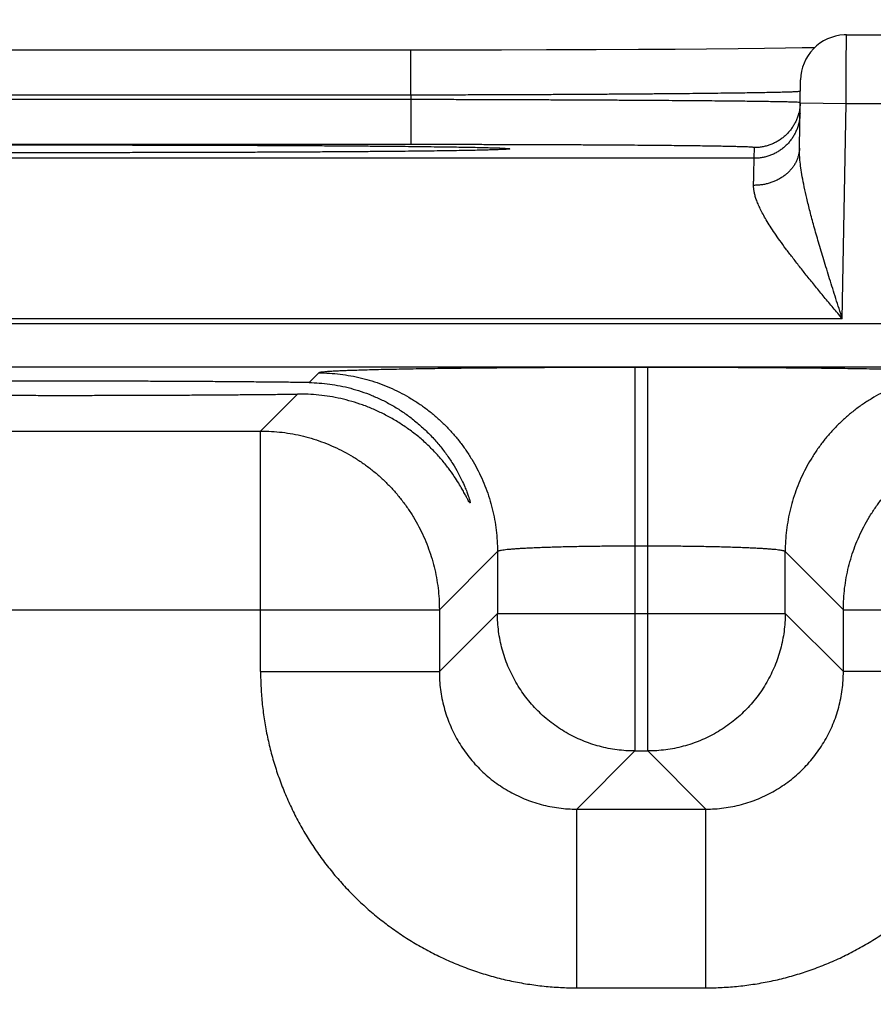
# Model space of a CAD drawing. Header units: inches. Extents: x 0 to 34, y 0 to 22.
# Tile 88 of 93: x 23.03 to 23.402, y 17.05 to 17.479. Entities that reach past the tile are written whole.
import ezdxf

# ---------------------------------------------------------------- set-up
doc = ezdxf.new("R2010")
doc.units = ezdxf.units.IN
doc.header["$LTSCALE"] = 1.87
doc.header["$MEASUREMENT"] = 0
doc.layers.get('0').update_dxf_attribs({"linetype": 'CONTINUOUS'})
doc.layers.add('DIMENSIONS', color=7, linetype='CONTINUOUS')
doc.styles.get("Standard").update_dxf_attribs({"font": 'txt', "width": 0.8})
doc.dimstyles.new('DIMSTYLE_1', dxfattribs={"dimtxt": 0.125, "dimasz": 0.18, "dimexe": 0.18, "dimexo": 0.0625, "dimgap": 0.09, "dimtad": 0, "dimtih": 1, "dimtoh": 1, "dimdec": 3, "dimzin": 4, "dimdsep": 46, "dimtxsty": 'STANDARD', "dimblk": '_FILLED', "dimblk1": '_FILLED', "dimblk2": '_FILLED', "dimcen": 0.09, "dimadec": 0, "dimazin": 0, "dimtp": 0.01, "dimtm": 0.01, "dimtfac": 1, "dimtdec": 3, "dimtofl": 0, "dimtmove": 0, "dimatfit": 3, "dimldrblk": '_FILLED', "dimfxl": 1, "dimtolj": 1, "dimtzin": 4, "dimarcsym": 0})

# ---------------------------------------------------------------- blocks, each defined once
blk = doc.blocks.new('_FILLED')
at = {"color": 0, "linetype": 'BYBLOCK'}
blk.add_solid([(0, 0), (-1, 0.1736), (-1, -0.1736)], dxfattribs=at)
blk = doc.blocks.new('*D9')
at = {"layer": 'DIMENSIONS', "color": 2, "linetype": 'CONTINUOUS'}
for p, q in [((23.0241, 16.28895), (23.0241, 18.34791)), ((23.8031, 17.52067), (23.8031, 18.34791)), ((23.0241, 18.22291), (22.6641, 18.22291)), ((23.8031, 18.22291), (24.4906, 18.22291))]:
    blk.add_line(p, q, dxfattribs=at)
at = {"layer": 'DIMENSIONS', "color": 2, "linetype": 'CONTINUOUS', "xscale": 0.18, "yscale": 0.18, "zscale": 0.18}
blk.add_blockref('_FILLED', (23.0241, 18.22291), dxfattribs=at)
at = {"layer": 'DIMENSIONS', "color": 2, "linetype": 'CONTINUOUS', "xscale": 0.18, "yscale": 0.18, "zscale": 0.18, "rotation": 180}
blk.add_blockref('_FILLED', (23.8031, 18.22291), dxfattribs=at)
at = {"layer": 'DIMENSIONS', "color": 2, "linetype": 'CONTINUOUS', "width": 0.8}
for s, p in [('[', (25.0781, 18.16041)), (']', (25.6781, 18.16041)), ('.779', (24.5531, 18.16041)), ('19.79', (25.1781, 18.16041))]:
    blk.add_text(s, height=0.125, dxfattribs=at).set_placement(p)

msp = doc.modelspace()

# ---------------------------------------------------------------- linework, layer by layer
at = {"color": 7, "linetype": 'CONTINUOUS'}
for p, q in [((23.39059, 17.47258), (23.67412, 17.47258)), ((23.2005, 17.4659), (22.88039, 17.46591)), ((23.21812, 17.46591), (23.2005, 17.4659)), ((23.2005, 17.44625), (23.2005, 17.4659)), ((23.24013, 17.46594), (23.21812, 17.46591)), ((23.25977, 17.46598), (23.24013, 17.46594)), ((23.28133, 17.46606), (23.25977, 17.46598)), ((23.29992, 17.46615), (23.28133, 17.46606)), ((23.31586, 17.46624), (23.29992, 17.46615)), ((23.32954, 17.46634), (23.31586, 17.46624)), ((23.34338, 17.46647), (23.32954, 17.46634)), ((23.35483, 17.46659), (23.34338, 17.46647)), ((23.36407, 17.46672), (23.35483, 17.46659)), ((23.37127, 17.46684), (23.36407, 17.46672)), ((23.3767, 17.46694), (23.37127, 17.46684)), ((23.37007, 17.42317), (23.37059, 17.45293)), ((23.2005, 17.44625), (22.8997, 17.44625)), ((23.20047, 17.44432), (22.89974, 17.44432)), ((23.2005, 17.44625), (23.20047, 17.44432)), ((23.20047, 17.44432), (23.20047, 17.42467)), ((23.37042, 17.44293), (23.39042, 17.44258)), ((23.38878, 17.34869), (23.39042, 17.44258)), ((23.39042, 17.44258), (23.67412, 17.44258)), ((23.20047, 17.42467), (22.89974, 17.42467)), ((23.22032, 17.42202), (23.21242, 17.42191)), ((23.22666, 17.42213), (23.22032, 17.42202)), ((23.23164, 17.42224), (23.22666, 17.42213)), ((23.23478, 17.42232), (23.23164, 17.42224)), ((23.23711, 17.42239), (23.23478, 17.42232)), ((23.23856, 17.42245), (23.23711, 17.42239)), ((23.23944, 17.42248), (23.23856, 17.42245)), ((23.24017, 17.42252), (23.23944, 17.42248)), ((23.24058, 17.42254), (23.24017, 17.42252)), ((23.24092, 17.42256), (23.24058, 17.42254)), ((23.2412, 17.42258), (23.24092, 17.42256)), ((23.24141, 17.42259), (23.2412, 17.42258)), ((23.35034, 17.41869), (23.35042, 17.42336)), ((23.35034, 17.41869), (22.74986, 17.41869)), ((23.04345, 17.42114), (23.02287, 17.42115)), ((23.06308, 17.42114), (23.04345, 17.42114)), ((23.08179, 17.42116), (23.06308, 17.42114)), ((23.10403, 17.4212), (23.08179, 17.42116)), ((23.12348, 17.42126), (23.10403, 17.4212)), ((23.1445, 17.42135), (23.12348, 17.42126)), ((23.16227, 17.42145), (23.1445, 17.42135)), ((23.17685, 17.42155), (23.16227, 17.42145)), ((23.19109, 17.42167), (23.17685, 17.42155)), ((23.20275, 17.42179), (23.19109, 17.42167)), ((23.21242, 17.42191), (23.20275, 17.42179)), ((23.49879, 17.34651), (19.82842, 17.34651)), ((23.38878, 17.34869), (22.71143, 17.34869)), ((23.49879, 17.32752), (19.82842, 17.32752)), ((23.16034, 17.32507), (23.1561, 17.32083)), ((23.30389, 17.32744), (23.29832, 17.32744)), ((23.29832, 17.32744), (23.29832, 17.16007)), ((23.30389, 17.16007), (23.30389, 17.32744)), ((23.15108, 17.31581), (23.13497, 17.2997)), ((22.53724, 17.2997), (23.13497, 17.2997)), ((23.13497, 17.19469), (23.13497, 17.2997)), ((23.23833, 17.24708), (23.21296, 17.22171)), ((23.23833, 17.24708), (23.23833, 17.22006)), ((23.30389, 17.24945), (23.29832, 17.24945)), ((23.36388, 17.22006), (23.36388, 17.24708)), ((23.38925, 17.22171), (23.36388, 17.24708)), ((22.45925, 17.22171), (23.21296, 17.22171)), ((23.21296, 17.22171), (23.21296, 17.19469)), ((23.38925, 17.22171), (23.54896, 17.22171)), ((23.38925, 17.19469), (23.38925, 17.22171)), ((23.23833, 17.22006), (23.21296, 17.19469)), ((23.23833, 17.22006), (23.36388, 17.22006)), ((23.36388, 17.22006), (23.38925, 17.19469)), ((23.13497, 17.19469), (23.21296, 17.19469)), ((23.46724, 17.19469), (23.38925, 17.19469)), ((23.29832, 17.16007), (23.27295, 17.1347)), ((23.29832, 17.16007), (23.30389, 17.16007)), ((23.30389, 17.16007), (23.32926, 17.1347)), ((23.27295, 17.1347), (23.32926, 17.1347)), ((23.27295, 17.05671), (23.27295, 17.1347)), ((23.32926, 17.05671), (23.32926, 17.1347)), ((23.27295, 17.05671), (23.32926, 17.05671))]:
    msp.add_line(p, q, dxfattribs=at)
for points in [[(23.39059, 17.47258), (23.38955, 17.47255), (23.38768, 17.47237), (23.38584, 17.47201), (23.38404, 17.47148), (23.3823, 17.47078), (23.38063, 17.46992), (23.37905, 17.46892), (23.37757, 17.46776), (23.37621, 17.46648), (23.37497, 17.46507), (23.37387, 17.46355), (23.37291, 17.46193), (23.37211, 17.46024), (23.37148, 17.45847), (23.37101, 17.45665), (23.37071, 17.4548), (23.37059, 17.45293)], [(23.24158, 17.42261), (23.24157, 17.42261), (23.24154, 17.4226), (23.24148, 17.4226), (23.24141, 17.42259)]]:
    msp.add_lwpolyline(points, dxfattribs=at)
for points, knots in [([(23.39042, 17.44258), (23.39042, 17.44333), (23.39043, 17.44482), (23.39044, 17.44705), (23.39045, 17.44926), (23.39047, 17.45143), (23.39048, 17.45356), (23.39049, 17.45562), (23.3905, 17.45761), (23.39051, 17.45951), (23.39052, 17.46132), (23.39053, 17.46303), (23.39054, 17.46461), (23.39055, 17.46608), (23.39056, 17.46741), (23.39057, 17.46859), (23.39057, 17.46964), (23.39058, 17.47052), (23.39058, 17.47126), (23.39059, 17.4718), (23.39059, 17.47227), (23.39059, 17.47238), (23.39059, 17.4726), (23.39059, 17.47258)], [0, 0, 0, 0, 0.074846, 0.149354, 0.223095, 0.295641, 0.366573, 0.435471, 0.501928, 0.565549, 0.625971, 0.68285, 0.73586, 0.784702, 0.829102, 0.868809, 0.903596, 0.933265, 0.957648, 0.976608, 0.990039, 0.997865, 1, 1, 1, 1]), ([(23.3703, 17.44784), (23.37003, 17.44785), (23.3696, 17.44774), (23.3685, 17.44771), (23.36711, 17.44763), (23.36526, 17.44758), (23.36304, 17.44751), (23.36042, 17.44744), (23.35742, 17.44738), (23.35404, 17.44731), (23.35029, 17.44725), (23.34618, 17.44718), (23.34173, 17.44712), (23.33693, 17.44706), (23.3318, 17.447), (23.32636, 17.44694), (23.32062, 17.44688), (23.31459, 17.44682), (23.30829, 17.44677), (23.30172, 17.44672), (23.29491, 17.44666), (23.28787, 17.44662), (23.28062, 17.44657), (23.27317, 17.44653), (23.26555, 17.44648), (23.25777, 17.44644), (23.24985, 17.44641), (23.24181, 17.44637), (23.23367, 17.44634), (23.22545, 17.44632), (23.21717, 17.44629), (23.20884, 17.44627), (23.20329, 17.44626), (23.2005, 17.44625)], [0, 0, 0, 0, 0.003645, 0.009686, 0.01811, 0.028898, 0.042025, 0.057458, 0.075159, 0.095083, 0.117182, 0.141399, 0.167677, 0.195951, 0.226154, 0.258214, 0.292056, 0.327601, 0.364766, 0.403465, 0.443606, 0.485094, 0.527832, 0.571715, 0.61664, 0.662497, 0.709174, 0.756559, 0.804535, 0.852986, 0.901794, 0.95084, 1, 1, 1, 1]), ([(23.37022, 17.44306), (23.36994, 17.44304), (23.36953, 17.44316), (23.36842, 17.44315), (23.36703, 17.44322), (23.36519, 17.44326), (23.36297, 17.44331), (23.36035, 17.44336), (23.35735, 17.44341), (23.35397, 17.44346), (23.35022, 17.44351), (23.34612, 17.44356), (23.34166, 17.44361), (23.33686, 17.44366), (23.33174, 17.4437), (23.3263, 17.44375), (23.32056, 17.4438), (23.31453, 17.44384), (23.30822, 17.44389), (23.30166, 17.44393), (23.29485, 17.44397), (23.28781, 17.44401), (23.28056, 17.44405), (23.27312, 17.44408), (23.2655, 17.44412), (23.25772, 17.44415), (23.2498, 17.44418), (23.24176, 17.44421), (23.23363, 17.44424), (23.22541, 17.44426), (23.21713, 17.44429), (23.20881, 17.44431), (23.20325, 17.44432), (23.20047, 17.44432)], [0, 0, 0, 0, 0.003628, 0.009655, 0.018068, 0.028846, 0.041965, 0.057391, 0.075087, 0.095009, 0.117106, 0.141324, 0.167602, 0.195877, 0.226084, 0.25815, 0.292001, 0.327556, 0.36473, 0.403436, 0.443582, 0.485075, 0.527816, 0.571704, 0.616632, 0.662489, 0.709165, 0.756545, 0.804517, 0.852968, 0.90178, 0.950832, 1, 1, 1, 1]), ([(23.37042, 17.44293), (23.37041, 17.44238), (23.37034, 17.44126), (23.37012, 17.43977), (23.36991, 17.43883), (23.36981, 17.43846)], [0, 0, 0, 0, 0.363067, 0.744925, 1, 1, 1, 1]), ([(23.37034, 17.43834), (23.37033, 17.43776), (23.37026, 17.43661), (23.37001, 17.4349), (23.36961, 17.43322), (23.36906, 17.43158), (23.36838, 17.42999), (23.36757, 17.42847), (23.36662, 17.42703), (23.36556, 17.42567), (23.36438, 17.4244), (23.36309, 17.42325), (23.36172, 17.4222), (23.36025, 17.42129), (23.35872, 17.4205), (23.35712, 17.41984), (23.35547, 17.41933), (23.35378, 17.41896), (23.35207, 17.41874), (23.35092, 17.41869), (23.35034, 17.41869)], [0, 0, 0, 0, 0.055556, 0.111111, 0.166667, 0.222223, 0.277779, 0.333335, 0.38889, 0.444446, 0.500001, 0.555557, 0.611112, 0.666668, 0.722223, 0.777778, 0.833334, 0.888889, 0.944445, 1, 1, 1, 1]), ([(23.36981, 17.43846), (23.36977, 17.43828), (23.36957, 17.43754), (23.36915, 17.43626), (23.36846, 17.43467), (23.36765, 17.43315), (23.3667, 17.4317), (23.36564, 17.43034), (23.36446, 17.42908), (23.36318, 17.42793), (23.3618, 17.42688), (23.36033, 17.42596), (23.3588, 17.42518), (23.3572, 17.42452), (23.35555, 17.42401), (23.35386, 17.42364), (23.35215, 17.42341), (23.351, 17.42336), (23.35042, 17.42336)], [0, 0, 0, 0, 0.021655, 0.086877, 0.152099, 0.217321, 0.282543, 0.347765, 0.412988, 0.478211, 0.543434, 0.608657, 0.673881, 0.739104, 0.804328, 0.869552, 0.934776, 1, 1, 1, 1]), ([(22.85863, 17.42256), (22.85834, 17.42257), (22.85776, 17.4226), (22.85716, 17.42277), (22.85645, 17.42264), (22.85645, 17.42302), (22.85716, 17.42288), (22.8579, 17.42309), (22.85934, 17.4231), (22.86111, 17.42321), (22.86336, 17.42328), (22.86603, 17.42336), (22.86914, 17.42343), (22.87268, 17.42351), (22.87663, 17.42358), (22.88098, 17.42365), (22.88573, 17.42372), (22.89086, 17.42379), (22.89637, 17.42386), (22.90224, 17.42392), (22.90845, 17.42398), (22.91499, 17.42404), (22.92185, 17.42409), (22.92902, 17.42415), (22.93646, 17.4242), (22.94417, 17.42424), (22.95212, 17.42429), (22.9603, 17.42433), (22.9687, 17.42436), (22.97728, 17.42439), (22.98604, 17.42442), (22.99496, 17.42445), (23.004, 17.42447), (23.01313, 17.42449), (23.02234, 17.4245), (23.03159, 17.42451), (23.04085, 17.42452), (23.04702, 17.42452), (23.0501, 17.42452)], [0, 0, 0, 0, 0.004223, 0.008865, 0.011216, 0.011633, 0.013977, 0.018611, 0.025537, 0.034738, 0.046193, 0.05988, 0.075769, 0.093817, 0.113982, 0.136223, 0.160486, 0.186711, 0.214835, 0.244797, 0.276528, 0.309951, 0.344991, 0.38157, 0.419595, 0.458968, 0.499591, 0.541375, 0.584234, 0.628082, 0.672831, 0.718363, 0.764538, 0.811214, 0.858247, 0.90549, 0.952792, 1, 1, 1, 1]), ([(23.0356, 17.42114), (23.03426, 17.42114), (23.02984, 17.42115), (23.02235, 17.42115), (23.01315, 17.42117), (23.00401, 17.42118), (22.99498, 17.42121), (22.98607, 17.42123), (22.97731, 17.42126), (22.96872, 17.42129), (22.96033, 17.42133), (22.95215, 17.42137), (22.94419, 17.42141), (22.93648, 17.42146), (22.92904, 17.42151), (22.92187, 17.42156), (22.91501, 17.42161), (22.90847, 17.42167), (22.90225, 17.42173), (22.89639, 17.4218), (22.89088, 17.42186), (22.88574, 17.42193), (22.88099, 17.422), (22.87664, 17.42207), (22.87269, 17.42215), (22.86915, 17.42222), (22.86604, 17.4223), (22.86337, 17.42238), (22.86111, 17.42245), (22.85979, 17.42252), (22.85917, 17.42254)], [0, 0, 0, 0, 0.022739, 0.075187, 0.127399, 0.179215, 0.230476, 0.281028, 0.330716, 0.379411, 0.427014, 0.473425, 0.518547, 0.562278, 0.604512, 0.64514, 0.68406, 0.721183, 0.756427, 0.789709, 0.820949, 0.850079, 0.877031, 0.901738, 0.92414, 0.944188, 0.961839, 0.977047, 0.989775, 1, 1, 1, 1]), ([(23.0501, 17.42452), (23.05319, 17.42452), (23.05936, 17.42452), (23.06861, 17.42451), (23.07786, 17.4245), (23.08706, 17.42449), (23.09619, 17.42447), (23.10523, 17.42445), (23.11414, 17.42442), (23.1229, 17.42439), (23.13148, 17.42436), (23.13988, 17.42433), (23.14806, 17.42429), (23.15602, 17.42424), (23.16373, 17.4242), (23.17117, 17.42415), (23.17833, 17.42409), (23.18519, 17.42404), (23.19174, 17.42398), (23.19795, 17.42392), (23.20382, 17.42386), (23.20933, 17.42379), (23.21446, 17.42372), (23.21921, 17.42365), (23.22357, 17.42358), (23.22752, 17.42351), (23.23105, 17.42343), (23.23416, 17.42336), (23.23684, 17.42328), (23.23909, 17.42321), (23.24086, 17.4231), (23.2423, 17.42309), (23.24304, 17.42288), (23.24376, 17.42302), (23.24376, 17.42264), (23.24304, 17.42277), (23.24245, 17.4226), (23.24187, 17.42257), (23.24158, 17.42256)], [0, 0, 0, 0, 0.0472, 0.094487, 0.141713, 0.188727, 0.235384, 0.281542, 0.32706, 0.371802, 0.415649, 0.458512, 0.500303, 0.540932, 0.58031, 0.618339, 0.654922, 0.689967, 0.723394, 0.755129, 0.785098, 0.813228, 0.839458, 0.863726, 0.885974, 0.906145, 0.924197, 0.940091, 0.953785, 0.965246, 0.974453, 0.981386, 0.986028, 0.988379, 0.988796, 0.99114, 0.995774, 1, 1, 1, 1]), ([(23.24104, 17.42254), (23.24042, 17.42252), (23.2391, 17.42245), (23.23685, 17.42238), (23.23417, 17.4223), (23.23106, 17.42222), (23.22753, 17.42215), (23.22358, 17.42207), (23.21923, 17.422), (23.21448, 17.42193), (23.20934, 17.42186), (23.20384, 17.4218), (23.19797, 17.42173), (23.19176, 17.42167), (23.18521, 17.42161), (23.17835, 17.42156), (23.17119, 17.42151), (23.16375, 17.42146), (23.15604, 17.42141), (23.14808, 17.42137), (23.1399, 17.42133), (23.13151, 17.42129), (23.12292, 17.42126), (23.11416, 17.42123), (23.10525, 17.42121), (23.09621, 17.42118), (23.08707, 17.42117), (23.07787, 17.42115), (23.07014, 17.42115), (23.06549, 17.42114), (23.06393, 17.42114)], [0, 0, 0, 0, 0.010179, 0.022852, 0.037994, 0.055572, 0.075538, 0.097847, 0.122452, 0.149295, 0.178307, 0.209421, 0.242568, 0.277672, 0.314648, 0.353413, 0.39388, 0.435947, 0.479506, 0.524447, 0.570673, 0.618089, 0.666598, 0.716104, 0.766476, 0.81756, 0.869199, 0.921231, 0.973497, 1, 1, 1, 1]), ([(23.35042, 17.42336), (23.35042, 17.42343), (23.35003, 17.42342), (23.34959, 17.42353), (23.34856, 17.42356), (23.34726, 17.42364), (23.34554, 17.4237), (23.34345, 17.42376), (23.341, 17.42382), (23.33818, 17.42388), (23.33501, 17.42394), (23.3315, 17.424), (23.32765, 17.42406), (23.32347, 17.42411), (23.31897, 17.42417), (23.31417, 17.42422), (23.30907, 17.42427), (23.3037, 17.42432), (23.29806, 17.42436), (23.29217, 17.4244), (23.28604, 17.42444), (23.27969, 17.42448), (23.27315, 17.42451), (23.26641, 17.42454), (23.25951, 17.42457), (23.25245, 17.42459), (23.24525, 17.42461), (23.23794, 17.42463), (23.23053, 17.42465), (23.22306, 17.42466), (23.21554, 17.42467), (23.20801, 17.42467), (23.20298, 17.42467), (23.20047, 17.42467)], [0, 0, 0, 0, 0.001334, 0.005153, 0.011515, 0.020425, 0.031863, 0.045799, 0.062191, 0.080986, 0.102133, 0.125587, 0.151299, 0.179201, 0.209215, 0.241262, 0.275259, 0.311117, 0.348747, 0.38806, 0.428951, 0.471306, 0.515009, 0.559949, 0.606021, 0.653122, 0.701147, 0.749959, 0.799394, 0.849286, 0.899467, 0.949763, 1, 1, 1, 1]), ([(23.37007, 17.42317), (23.37007, 17.42269), (23.37, 17.42173), (23.36975, 17.42031), (23.36935, 17.41891), (23.36881, 17.41754), (23.36813, 17.41622), (23.36731, 17.41496), (23.36637, 17.41375), (23.3653, 17.41263), (23.36412, 17.41158), (23.36284, 17.41062), (23.36146, 17.40976), (23.36, 17.409), (23.35846, 17.40835), (23.35686, 17.40782), (23.35521, 17.4074), (23.35352, 17.4071), (23.3518, 17.40692), (23.35065, 17.40689), (23.35008, 17.40689)], [0, 0, 0, 0, 0.050399, 0.100964, 0.151857, 0.203225, 0.255196, 0.307879, 0.361356, 0.415682, 0.470887, 0.52697, 0.583908, 0.641654, 0.700136, 0.759268, 0.818942, 0.879043, 0.93944, 1, 1, 1, 1]), ([(23.38878, 17.34869), (23.38784, 17.35163), (23.38599, 17.35744), (23.3833, 17.366), (23.38077, 17.37419), (23.37848, 17.38186), (23.37646, 17.38891), (23.37474, 17.39529), (23.37331, 17.401), (23.37218, 17.40604), (23.37132, 17.41046), (23.3707, 17.41431), (23.3703, 17.41766), (23.37009, 17.42055), (23.37006, 17.42234), (23.37007, 17.42317)], [0, 0, 0, 0, 0.120178, 0.237516, 0.349503, 0.453916, 0.549393, 0.635264, 0.711451, 0.778322, 0.836542, 0.886906, 0.930288, 0.967671, 1, 1, 1, 1]), ([(23.0501, 17.42114), (23.04702, 17.42114), (23.0427, 17.42114), (23.03838, 17.42114), (23.03714, 17.42114)], [0, 0, 0, 0, 0.713255, 1, 1, 1, 1]), ([(23.06256, 17.42114), (23.06149, 17.42114), (23.05951, 17.42114), (23.05754, 17.42114), (23.05663, 17.42114)], [0, 0, 0, 0, 0.540414, 1, 1, 1, 1]), ([(23.35008, 17.40689), (23.35009, 17.40761), (23.35012, 17.40898), (23.35017, 17.41093), (23.35021, 17.41268), (23.35024, 17.4142), (23.35027, 17.41551), (23.35029, 17.41659), (23.35031, 17.41744), (23.35033, 17.41807), (23.35034, 17.41845), (23.35034, 17.41863), (23.35034, 17.41869)], [0, 0, 0, 0, 0.182925, 0.348646, 0.496571, 0.626204, 0.73711, 0.828918, 0.901322, 0.954077, 0.987007, 1, 1, 1, 1]), ([(23.38878, 17.34869), (23.38745, 17.35028), (23.38482, 17.35343), (23.38092, 17.35812), (23.37715, 17.3627), (23.37355, 17.36713), (23.37017, 17.37137), (23.36705, 17.37538), (23.3642, 17.37915), (23.36164, 17.38267), (23.35937, 17.38593), (23.35738, 17.38894), (23.35567, 17.39171), (23.35422, 17.39425), (23.35301, 17.39658), (23.35203, 17.3987), (23.35127, 17.40063), (23.3507, 17.4024), (23.35032, 17.40402), (23.3501, 17.4055), (23.35007, 17.40644), (23.35008, 17.40689)], [0, 0, 0, 0, 0.08784, 0.174398, 0.258687, 0.339705, 0.416543, 0.488612, 0.555514, 0.617081, 0.673282, 0.724254, 0.77021, 0.811455, 0.84833, 0.881216, 0.910518, 0.936626, 0.959956, 0.980934, 1, 1, 1, 1]), ([(23.29832, 17.32744), (23.29596, 17.32744), (23.29125, 17.32743), (23.28418, 17.32742), (23.27712, 17.32741), (23.2701, 17.32739), (23.26314, 17.32736), (23.25627, 17.32732), (23.24951, 17.32728), (23.24288, 17.32723), (23.23642, 17.32718), (23.23012, 17.32712), (23.224, 17.32706), (23.21809, 17.32699), (23.21238, 17.32691), (23.20691, 17.32683), (23.20168, 17.32675), (23.19671, 17.32666), (23.19202, 17.32656), (23.18761, 17.32647), (23.1835, 17.32637), (23.1797, 17.32626), (23.17622, 17.32615), (23.17306, 17.32604), (23.17024, 17.32593), (23.16777, 17.32581), (23.16564, 17.32569), (23.16387, 17.32558), (23.16247, 17.32545), (23.16142, 17.32535), (23.16077, 17.32522), (23.16042, 17.32515), (23.16034, 17.32507)], [0, 0, 0, 0, 0.051179, 0.102463, 0.153662, 0.204591, 0.255065, 0.304899, 0.353911, 0.401928, 0.44882, 0.494481, 0.53881, 0.58171, 0.623067, 0.662757, 0.70067, 0.736701, 0.77075, 0.802717, 0.832514, 0.860071, 0.885324, 0.90821, 0.928674, 0.946658, 0.962095, 0.974929, 0.985131, 0.992692, 0.997622, 1, 1, 1, 1]), ([(23.16034, 17.32507), (23.16191, 17.32507), (23.16505, 17.32497), (23.16974, 17.32455), (23.1744, 17.32383), (23.17901, 17.32284), (23.18355, 17.32158), (23.18801, 17.32004), (23.19236, 17.31823), (23.1966, 17.31617), (23.2007, 17.31385), (23.20466, 17.31129), (23.20846, 17.3085), (23.21208, 17.30548), (23.21551, 17.30225), (23.21874, 17.29882), (23.22176, 17.2952), (23.22455, 17.2914), (23.22711, 17.28744), (23.22943, 17.28334), (23.23149, 17.2791), (23.2333, 17.27475), (23.23484, 17.27029), (23.2361, 17.26575), (23.23709, 17.26114), (23.2378, 17.25649), (23.23823, 17.25179), (23.23833, 17.24865), (23.23833, 17.24708)], [0, 0, 0, 0, 0.038458, 0.076918, 0.115377, 0.153838, 0.192299, 0.23076, 0.269223, 0.307685, 0.346148, 0.384612, 0.423075, 0.461539, 0.500003, 0.538466, 0.57693, 0.615393, 0.653856, 0.692319, 0.730781, 0.769243, 0.807704, 0.846165, 0.884624, 0.923084, 0.961542, 1, 1, 1, 1]), ([(23.44187, 17.32507), (23.44179, 17.32515), (23.44143, 17.32522), (23.44078, 17.32535), (23.43973, 17.32545), (23.43833, 17.32558), (23.43657, 17.32569), (23.43444, 17.32581), (23.43196, 17.32593), (23.42914, 17.32604), (23.42599, 17.32615), (23.42251, 17.32626), (23.41871, 17.32637), (23.4146, 17.32647), (23.41019, 17.32656), (23.40549, 17.32666), (23.40053, 17.32675), (23.3953, 17.32683), (23.38982, 17.32691), (23.38412, 17.32699), (23.3782, 17.32706), (23.37209, 17.32712), (23.36579, 17.32718), (23.35932, 17.32723), (23.3527, 17.32728), (23.34594, 17.32732), (23.33907, 17.32736), (23.33211, 17.32739), (23.32509, 17.32741), (23.31803, 17.32742), (23.31096, 17.32743), (23.30624, 17.32744), (23.30389, 17.32744)], [0, 0, 0, 0, 0.002378, 0.007308, 0.014869, 0.025071, 0.037905, 0.053342, 0.071326, 0.09179, 0.114676, 0.139929, 0.167486, 0.197283, 0.229249, 0.263298, 0.29933, 0.337242, 0.376933, 0.418289, 0.46119, 0.505519, 0.55118, 0.598071, 0.646089, 0.6951, 0.744934, 0.795408, 0.846337, 0.897536, 0.94882, 1, 1, 1, 1]), ([(23.44187, 17.32507), (23.4403, 17.32507), (23.43715, 17.32497), (23.43246, 17.32455), (23.4278, 17.32383), (23.42319, 17.32284), (23.41865, 17.32158), (23.4142, 17.32004), (23.40984, 17.31823), (23.40561, 17.31617), (23.4015, 17.31385), (23.39754, 17.31129), (23.39375, 17.3085), (23.39013, 17.30548), (23.38669, 17.30225), (23.38346, 17.29882), (23.38045, 17.2952), (23.37765, 17.2914), (23.37509, 17.28744), (23.37278, 17.28334), (23.37071, 17.2791), (23.36891, 17.27475), (23.36737, 17.27029), (23.3661, 17.26575), (23.36511, 17.26114), (23.3644, 17.25649), (23.36397, 17.25179), (23.36388, 17.24865), (23.36388, 17.24708)], [0, 0, 0, 0, 0.038458, 0.076918, 0.115377, 0.153838, 0.192299, 0.23076, 0.269223, 0.307685, 0.346148, 0.384612, 0.423075, 0.461539, 0.500003, 0.538466, 0.57693, 0.615393, 0.653856, 0.692319, 0.730781, 0.769243, 0.807704, 0.846165, 0.884624, 0.923084, 0.961542, 1, 1, 1, 1]), ([(23.0501, 17.32144), (23.04716, 17.32144), (23.04128, 17.32144), (23.03248, 17.32143), (23.02372, 17.32141), (23.01504, 17.32138), (23.00643, 17.32135), (22.99794, 17.32131), (22.98957, 17.32126), (22.98136, 17.3212), (22.97332, 17.32114), (22.96546, 17.32107), (22.95782, 17.32099), (22.95041, 17.32091), (22.94324, 17.32082), (22.93634, 17.32072), (22.92972, 17.32062), (22.9234, 17.32051), (22.9174, 17.3204), (22.91173, 17.32028), (22.9064, 17.32016), (22.90143, 17.32003), (22.89683, 17.3199), (22.8926, 17.31977), (22.88877, 17.31963), (22.88535, 17.31949), (22.88233, 17.31935), (22.87973, 17.3192), (22.87754, 17.31906), (22.87581, 17.3189), (22.87444, 17.31879), (22.87367, 17.31857), (22.87303, 17.31857), (22.873, 17.31838), (22.873, 17.31835)], [0, 0, 0, 0, 0.049781, 0.099498, 0.148966, 0.198001, 0.246556, 0.294552, 0.34181, 0.388158, 0.433561, 0.477935, 0.521111, 0.562935, 0.603387, 0.642378, 0.679761, 0.715406, 0.749302, 0.781365, 0.811474, 0.839529, 0.865524, 0.889389, 0.911032, 0.930387, 0.947454, 0.962179, 0.974507, 0.984409, 0.991889, 0.99693, 0.999561, 1, 1, 1, 1]), ([(23.1561, 17.32083), (23.15372, 17.32086), (23.14889, 17.32092), (23.14152, 17.321), (23.13394, 17.32107), (23.12615, 17.32114), (23.11817, 17.32121), (23.11003, 17.32126), (23.10174, 17.32131), (23.09333, 17.32135), (23.08481, 17.32138), (23.07621, 17.32141), (23.06754, 17.32143), (23.05883, 17.32144), (23.05301, 17.32144), (23.0501, 17.32144)], [0, 0, 0, 0, 0.067248, 0.136818, 0.208457, 0.28198, 0.357319, 0.434211, 0.512411, 0.591866, 0.672326, 0.753506, 0.835333, 0.917598, 1, 1, 1, 1]), ([(23.1561, 17.32083), (23.15759, 17.32081), (23.16061, 17.32068), (23.16514, 17.32021), (23.16972, 17.31945), (23.17431, 17.31838), (23.1789, 17.31701), (23.18349, 17.3153), (23.18804, 17.31326), (23.19253, 17.31088), (23.19693, 17.30814), (23.2012, 17.30504), (23.2053, 17.30161), (23.20918, 17.29787), (23.21277, 17.29386), (23.21599, 17.28971), (23.21876, 17.28561), (23.221, 17.28177), (23.22273, 17.2784), (23.224, 17.27559), (23.2249, 17.27335), (23.22553, 17.27162), (23.22593, 17.27034), (23.22623, 17.26941), (23.22629, 17.26884), (23.22641, 17.26853), (23.22639, 17.26845)], [0, 0, 0, 0, 0.047889, 0.096494, 0.145835, 0.196052, 0.247188, 0.299302, 0.352454, 0.406649, 0.4619, 0.518139, 0.575217, 0.632861, 0.690568, 0.747202, 0.800791, 0.848872, 0.889294, 0.921921, 0.947359, 0.966606, 0.980732, 0.990685, 0.997159, 1, 1, 1, 1]), ([(22.873, 17.31835), (22.873, 17.31832), (22.87303, 17.31813), (22.87367, 17.31813), (22.87444, 17.31791), (22.87581, 17.3178), (22.87754, 17.31764), (22.87973, 17.3175), (22.88233, 17.31735), (22.88535, 17.31721), (22.88877, 17.31707), (22.8926, 17.31693), (22.89683, 17.3168), (22.90143, 17.31667), (22.9064, 17.31654), (22.91173, 17.31642), (22.9174, 17.3163), (22.9234, 17.31619), (22.92972, 17.31608), (22.93634, 17.31598), (22.94324, 17.31588), (22.95041, 17.31579), (22.95782, 17.31571), (22.96546, 17.31563), (22.97332, 17.31556), (22.98136, 17.3155), (22.98957, 17.31544), (22.99794, 17.31539), (23.00643, 17.31535), (23.01504, 17.31532), (23.02372, 17.31529), (23.03248, 17.31527), (23.04128, 17.31526), (23.04716, 17.31526), (23.0501, 17.31526)], [0, 0, 0, 0, 0.00043, 0.003061, 0.008103, 0.015582, 0.025484, 0.037813, 0.052538, 0.069604, 0.08896, 0.110604, 0.134468, 0.160464, 0.188519, 0.218628, 0.250691, 0.284588, 0.320233, 0.357616, 0.396608, 0.43706, 0.478885, 0.522061, 0.566435, 0.611839, 0.658187, 0.705445, 0.753442, 0.801997, 0.851033, 0.900501, 0.950219, 1, 1, 1, 1]), ([(23.0501, 17.31526), (23.05286, 17.31526), (23.05836, 17.31526), (23.0666, 17.31527), (23.0748, 17.31529), (23.08295, 17.31531), (23.09102, 17.31534), (23.09901, 17.31538), (23.10689, 17.31542), (23.11465, 17.31547), (23.12227, 17.31552), (23.12973, 17.31559), (23.13702, 17.31565), (23.14411, 17.31573), (23.14878, 17.31578), (23.15108, 17.31581)], [0, 0, 0, 0, 0.081796, 0.163471, 0.244757, 0.325469, 0.405541, 0.484719, 0.562783, 0.639683, 0.715201, 0.789101, 0.861322, 0.931698, 1, 1, 1, 1]), ([(23.22639, 17.26845), (23.22639, 17.26843), (23.22637, 17.26838), (23.22624, 17.26827), (23.22605, 17.26866), (23.22577, 17.26904), (23.22533, 17.26988), (23.22473, 17.271), (23.2239, 17.27256), (23.22278, 17.27456), (23.22129, 17.27709), (23.21934, 17.28013), (23.21687, 17.28362), (23.21386, 17.28739), (23.21038, 17.29122), (23.20653, 17.29494), (23.20241, 17.29842), (23.19808, 17.30161), (23.19359, 17.30448), (23.18897, 17.30702), (23.18428, 17.30922), (23.17953, 17.31109), (23.17475, 17.31264), (23.16997, 17.31387), (23.1652, 17.31479), (23.16046, 17.31543), (23.15575, 17.31578), (23.15263, 17.31583), (23.15108, 17.31581)], [0, 0, 0, 0, 0.000579, 0.001651, 0.004403, 0.010194, 0.019543, 0.033066, 0.051442, 0.075522, 0.106314, 0.144786, 0.190765, 0.242695, 0.298472, 0.355667, 0.413115, 0.470354, 0.527055, 0.583004, 0.638095, 0.692316, 0.745636, 0.798085, 0.849697, 0.900493, 0.950594, 1, 1, 1, 1]), ([(23.13497, 17.2997), (23.13654, 17.2997), (23.13968, 17.2996), (23.14438, 17.29918), (23.14904, 17.29847), (23.15364, 17.29747), (23.15818, 17.29621), (23.16264, 17.29467), (23.16699, 17.29286), (23.17123, 17.2908), (23.17534, 17.28848), (23.1793, 17.28592), (23.18309, 17.28313), (23.18671, 17.28011), (23.19015, 17.27688), (23.19338, 17.27345), (23.19639, 17.26982), (23.19919, 17.26603), (23.20175, 17.26207), (23.20406, 17.25796), (23.20613, 17.25373), (23.20793, 17.24937), (23.20947, 17.24491), (23.21074, 17.24037), (23.21173, 17.23577), (23.21244, 17.23111), (23.21286, 17.22642), (23.21296, 17.22328), (23.21296, 17.22171)], [0, 0, 0, 0, 0.038462, 0.076924, 0.115388, 0.153851, 0.192316, 0.230781, 0.269247, 0.307713, 0.346179, 0.384646, 0.423113, 0.46158, 0.500047, 0.538514, 0.576981, 0.615448, 0.653913, 0.692381, 0.730846, 0.76931, 0.807772, 0.846237, 0.884705, 0.923155, 0.961583, 1, 1, 1, 1]), ([(23.38925, 17.22171), (23.38925, 17.22328), (23.38934, 17.22642), (23.38977, 17.23112), (23.39048, 17.23578), (23.39147, 17.24039), (23.39274, 17.24493), (23.39428, 17.24938), (23.39608, 17.25374), (23.39815, 17.25797), (23.40046, 17.26208), (23.40302, 17.26604), (23.40582, 17.26983), (23.40884, 17.27345), (23.41207, 17.27689), (23.4155, 17.28012), (23.41912, 17.28314), (23.42292, 17.28593), (23.42688, 17.28849), (23.43098, 17.2908), (23.43522, 17.29287), (23.43958, 17.29467), (23.44403, 17.29621), (23.44857, 17.29748), (23.45318, 17.29847), (23.45784, 17.29918), (23.46253, 17.2996), (23.46567, 17.2997), (23.46724, 17.2997)], [0, 0, 0, 0, 0.038462, 0.076924, 0.115388, 0.153851, 0.192316, 0.230781, 0.269247, 0.307713, 0.346179, 0.384646, 0.423113, 0.46158, 0.500047, 0.538514, 0.576981, 0.615448, 0.653913, 0.692381, 0.730846, 0.76931, 0.807772, 0.846237, 0.884705, 0.923155, 0.961583, 1, 1, 1, 1]), ([(23.29832, 17.24945), (23.29703, 17.24945), (23.29445, 17.24944), (23.29059, 17.24943), (23.28676, 17.2494), (23.28299, 17.24937), (23.27927, 17.24933), (23.27564, 17.24927), (23.2721, 17.24921), (23.26867, 17.24914), (23.26537, 17.24905), (23.2622, 17.24896), (23.25919, 17.24887), (23.25633, 17.24876), (23.25366, 17.24865), (23.25117, 17.24853), (23.24887, 17.24841), (23.24679, 17.24828), (23.24492, 17.24814), (23.24327, 17.248), (23.24186, 17.24786), (23.24068, 17.24771), (23.23974, 17.24757), (23.23904, 17.24742), (23.2386, 17.24728), (23.23836, 17.24716), (23.23833, 17.24708)], [0, 0, 0, 0, 0.064483, 0.128701, 0.19238, 0.255256, 0.31707, 0.377564, 0.436482, 0.493579, 0.548616, 0.601365, 0.651606, 0.699128, 0.743733, 0.785234, 0.823459, 0.85825, 0.889462, 0.916969, 0.94066, 0.960443, 0.976251, 0.98805, 0.99587, 1, 1, 1, 1]), ([(23.36388, 17.24708), (23.36384, 17.24716), (23.36361, 17.24728), (23.36317, 17.24742), (23.36247, 17.24757), (23.36153, 17.24771), (23.36035, 17.24786), (23.35893, 17.248), (23.35729, 17.24814), (23.35542, 17.24828), (23.35333, 17.24841), (23.35104, 17.24853), (23.34855, 17.24865), (23.34587, 17.24876), (23.34302, 17.24887), (23.34, 17.24896), (23.33684, 17.24905), (23.33353, 17.24914), (23.3301, 17.24921), (23.32656, 17.24927), (23.32293, 17.24933), (23.31922, 17.24937), (23.31544, 17.2494), (23.31162, 17.24943), (23.30776, 17.24944), (23.30518, 17.24945), (23.30389, 17.24945)], [0, 0, 0, 0, 0.00413, 0.01195, 0.023749, 0.039557, 0.05934, 0.083031, 0.110538, 0.14175, 0.176541, 0.214766, 0.256267, 0.300872, 0.348394, 0.398635, 0.451384, 0.506421, 0.563518, 0.622436, 0.68293, 0.744744, 0.80762, 0.871299, 0.935517, 1, 1, 1, 1]), ([(23.29832, 17.16007), (23.29701, 17.16007), (23.2944, 17.16016), (23.29049, 17.16054), (23.28661, 17.16118), (23.28279, 17.16207), (23.27903, 17.16322), (23.27535, 17.1646), (23.27177, 17.16622), (23.26831, 17.16808), (23.26497, 17.17015), (23.26178, 17.17244), (23.25874, 17.17493), (23.25588, 17.17761), (23.25319, 17.18048), (23.2507, 17.18352), (23.24841, 17.18671), (23.24634, 17.19005), (23.24448, 17.19351), (23.24286, 17.19709), (23.24148, 17.20077), (23.24034, 17.20452), (23.23944, 17.20835), (23.2388, 17.21222), (23.23842, 17.21613), (23.23833, 17.21875), (23.23833, 17.22006)], [0, 0, 0, 0, 0.041636, 0.083276, 0.124933, 0.166601, 0.208264, 0.249942, 0.291639, 0.333333, 0.374997, 0.416647, 0.458298, 0.499958, 0.541622, 0.583293, 0.624969, 0.666647, 0.708321, 0.749993, 0.791663, 0.833332, 0.874999, 0.916666, 0.958333, 1, 1, 1, 1]), ([(23.36388, 17.22006), (23.36388, 17.21875), (23.36379, 17.21614), (23.36341, 17.21223), (23.36276, 17.20836), (23.36187, 17.20453), (23.36073, 17.20077), (23.35935, 17.19709), (23.35772, 17.19351), (23.35587, 17.19005), (23.3538, 17.18671), (23.35151, 17.18352), (23.34902, 17.18049), (23.34633, 17.17762), (23.34347, 17.17493), (23.34043, 17.17244), (23.33724, 17.17015), (23.3339, 17.16808), (23.33044, 17.16622), (23.32686, 17.1646), (23.32318, 17.16322), (23.31942, 17.16208), (23.3156, 17.16118), (23.31172, 17.16054), (23.30781, 17.16016), (23.3052, 17.16007), (23.30389, 17.16007)], [0, 0, 0, 0, 0.041636, 0.083276, 0.124933, 0.166601, 0.208264, 0.249942, 0.291639, 0.333333, 0.374997, 0.416647, 0.458298, 0.499958, 0.541622, 0.583293, 0.624969, 0.666647, 0.708321, 0.749993, 0.791663, 0.833332, 0.874999, 0.916666, 0.958333, 1, 1, 1, 1]), ([(23.13497, 17.19469), (23.13497, 17.19231), (23.13509, 17.18753), (23.13565, 17.18038), (23.13659, 17.17323), (23.1379, 17.16612), (23.13958, 17.15908), (23.14163, 17.15213), (23.14405, 17.1453), (23.14681, 17.13861), (23.14992, 17.13207), (23.15337, 17.12571), (23.15715, 17.11955), (23.16125, 17.11358), (23.16565, 17.10784), (23.17035, 17.10234), (23.17533, 17.09708), (23.18058, 17.0921), (23.18609, 17.0874), (23.19183, 17.083), (23.19779, 17.0789), (23.20396, 17.07512), (23.21032, 17.07167), (23.21685, 17.06856), (23.22355, 17.06579), (23.23038, 17.06337), (23.23733, 17.06132), (23.24438, 17.05964), (23.25148, 17.05833), (23.25863, 17.05739), (23.26579, 17.05684), (23.27057, 17.05671), (23.27295, 17.05671)], [0, 0, 0, 0, 0.032974, 0.066097, 0.099341, 0.132678, 0.166078, 0.199512, 0.232947, 0.266356, 0.299731, 0.333088, 0.366443, 0.399808, 0.433187, 0.466575, 0.499966, 0.533357, 0.566745, 0.600123, 0.633489, 0.666843, 0.7002, 0.733577, 0.766988, 0.80043, 0.833872, 0.867283, 0.900633, 0.933889, 0.967023, 1, 1, 1, 1]), ([(23.21296, 17.19469), (23.21296, 17.19338), (23.21304, 17.19076), (23.21343, 17.18685), (23.21407, 17.18297), (23.21496, 17.17914), (23.2161, 17.17538), (23.21748, 17.1717), (23.2191, 17.16812), (23.22095, 17.16466), (23.22303, 17.16132), (23.22531, 17.15813), (23.2278, 17.1551), (23.23049, 17.15223), (23.23336, 17.14955), (23.23639, 17.14705), (23.23958, 17.14477), (23.24292, 17.14269), (23.24638, 17.14084), (23.24996, 17.13922), (23.25364, 17.13784), (23.2574, 17.1367), (23.26123, 17.13581), (23.26511, 17.13517), (23.26902, 17.13478), (23.27164, 17.1347), (23.27295, 17.1347)], [0, 0, 0, 0, 0.041705, 0.083399, 0.125084, 0.166762, 0.208434, 0.250101, 0.291761, 0.333415, 0.375065, 0.416711, 0.458356, 0.5, 0.541644, 0.583289, 0.624935, 0.666585, 0.708239, 0.749899, 0.791566, 0.833238, 0.874916, 0.916602, 0.958298, 1, 1, 1, 1]), ([(23.32926, 17.05671), (23.33164, 17.05671), (23.33641, 17.05684), (23.34357, 17.05739), (23.35072, 17.05833), (23.35782, 17.05964), (23.36486, 17.06132), (23.37181, 17.06337), (23.37865, 17.06579), (23.38534, 17.06855), (23.39187, 17.07166), (23.39823, 17.07511), (23.4044, 17.07889), (23.41036, 17.08299), (23.41611, 17.08739), (23.42161, 17.09209), (23.42686, 17.09707), (23.43185, 17.10232), (23.43655, 17.10783), (23.44095, 17.11357), (23.44505, 17.11953), (23.44883, 17.1257), (23.45227, 17.13206), (23.45539, 17.13859), (23.45816, 17.14529), (23.46057, 17.15212), (23.46263, 17.15907), (23.46431, 17.16612), (23.46562, 17.17322), (23.46655, 17.18037), (23.46711, 17.18753), (23.46724, 17.19231), (23.46724, 17.19469)], [0, 0, 0, 0, 0.032974, 0.066097, 0.099341, 0.132678, 0.166078, 0.199512, 0.232947, 0.266356, 0.299731, 0.333088, 0.366443, 0.399808, 0.433187, 0.466575, 0.499966, 0.533357, 0.566745, 0.600123, 0.633489, 0.666843, 0.7002, 0.733577, 0.766988, 0.80043, 0.833872, 0.867283, 0.900633, 0.933889, 0.967023, 1, 1, 1, 1]), ([(23.32926, 17.1347), (23.33057, 17.1347), (23.33319, 17.13478), (23.3371, 17.13517), (23.34098, 17.13581), (23.34481, 17.1367), (23.34857, 17.13784), (23.35224, 17.13922), (23.35582, 17.14084), (23.35929, 17.14269), (23.36262, 17.14477), (23.36582, 17.14705), (23.36885, 17.14955), (23.37172, 17.15223), (23.3744, 17.1551), (23.37689, 17.15813), (23.37918, 17.16132), (23.38125, 17.16466), (23.3831, 17.16812), (23.38473, 17.1717), (23.38611, 17.17538), (23.38725, 17.17914), (23.38814, 17.18297), (23.38878, 17.18685), (23.38916, 17.19076), (23.38925, 17.19338), (23.38925, 17.19469)], [0, 0, 0, 0, 0.041705, 0.083399, 0.125084, 0.166762, 0.208434, 0.250101, 0.291761, 0.333415, 0.375065, 0.416711, 0.458356, 0.5, 0.541644, 0.583289, 0.624935, 0.666585, 0.708239, 0.749899, 0.791566, 0.833238, 0.874916, 0.916602, 0.958298, 1, 1, 1, 1])]:
    msp.add_open_spline(points, degree=3, knots=knots, dxfattribs=at)
for points in [[(23.37051, 17.44791), (23.3705, 17.44784), (23.37039, 17.44784), (23.3703, 17.44784)], [(23.37042, 17.44301), (23.37042, 17.44308), (23.37031, 17.44307), (23.37022, 17.44306)], [(23.24158, 17.42256), (23.2414, 17.42255), (23.24122, 17.42255), (23.24104, 17.42254)], [(23.03714, 17.42114), (23.03662, 17.42114), (23.03611, 17.42114), (23.0356, 17.42114)], [(23.05589, 17.42114), (23.05396, 17.42114), (23.05203, 17.42114), (23.0501, 17.42114)], [(23.05663, 17.42114), (23.05638, 17.42114), (23.05613, 17.42114), (23.05589, 17.42114)], [(23.06393, 17.42114), (23.06347, 17.42114), (23.06301, 17.42114), (23.06256, 17.42114)]]:
    msp.add_open_spline(points, degree=3, dxfattribs=at)

# ---------------------------------------------------------------- dimensions: what is measured, and where the dimension line sits
at = {"layer": 'DIMENSIONS', "color": 2, "linetype": 'CONTINUOUS'}
dim = msp.add_linear_dim(base=(23.0241, 18.22291), p1=(23.8031, 17.52067), p2=(23.0241, 16.28895), angle=180, dimstyle='DIMSTYLE_1', dxfattribs=at)
dim.commit()
dim.dimension.update_dxf_attribs({"geometry": '*D9', "text_midpoint": (25.1656, 18.22291), "dimtype": 160})

doc.saveas('drawing.dxf')
